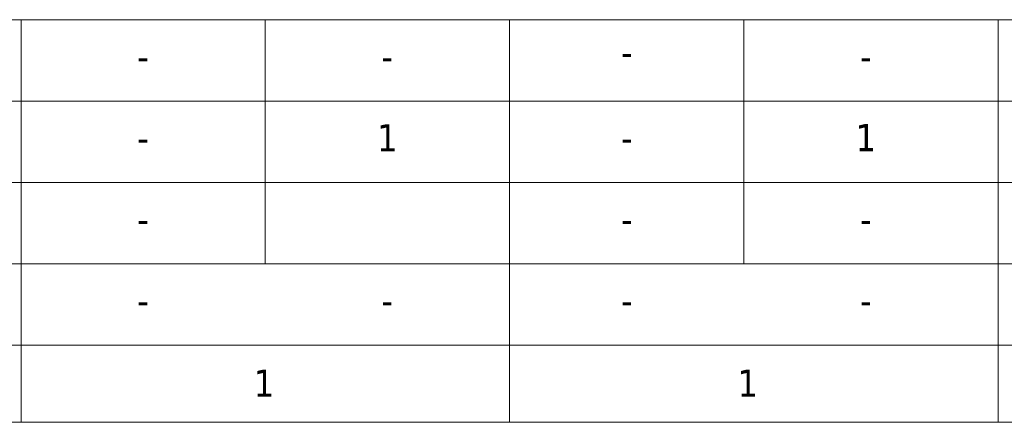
# Model space of a CAD drawing. Header units: millimetres. Extents: x 23192 to 149900, y -396339 to -79279.
# Tile 31 of 136: x 68745 to 69471, y -215447 to -215150. Entities that reach past the tile are written whole.
import ezdxf

# ---------------------------------------------------------------- set-up
doc = ezdxf.new("R2010")
doc.units = ezdxf.units.MM
doc.layers.add('0_LEGENDA', color=7, linetype='Continuous', lineweight=13)
doc.styles.add('ARIAL', font='tahoma.ttf')

msp = doc.modelspace()

# ---------------------------------------------------------------- linework, layer by layer
at = {"layer": '0_LEGENDA', "linetype": 'ByBlock', "ltscale": 5}
for p, q in [((67258.981, -215150.05), (70545.716, -215150.035)), ((68745.94, -215446.894), (68745.94, -215150.05)), ((68745.94, -215446.894), (68745.94, -215150.05)), ((68925.94, -215150.05), (68925.94, -215330.05)), ((69105.94, -215446.882), (69105.94, -215150.038)), ((69105.94, -215446.894), (69105.94, -215150.05)), ((69106.044, -215446.918), (69106.044, -215150.074)), ((69278.585, -215149.998), (69278.585, -215329.998)), ((69466.044, -215446.842), (69466.044, -215149.998)), ((67258.981, -215210.05), (70545.719, -215210.035)), ((67258.981, -215270.05), (70545.721, -215270.035)), ((67258.981, -215330.05), (70545.724, -215330.035)), ((67258.981, -215330.05), (70545.724, -215330.035)), ((67258.981, -215390.05), (70545.726, -215390.035)), ((67258.981, -215390.05), (70545.726, -215390.035)), ((67259.052, -215446.894), (70545.729, -215446.878)), ((67259.052, -215446.894), (70545.729, -215446.878)), ((67259.115, -215446.894), (70545.729, -215446.878)), ((67259.115, -215446.894), (70545.729, -215446.878))]:
    msp.add_line(p, q, dxfattribs=at)

# ---------------------------------------------------------------- texts
at = {"layer": '0_LEGENDA', "linetype": 'ByBlock', "ltscale": 5, "char_height": 20, "attachment_point": 1, "style": 'ARIAL'}
for s, insert, width in [('\\pxqc;-', (68745.88, -215167.071), 180), ('\\pxqc;-', (68925.88, -215167.071), 180), ('\\pxqc;-', (68918.739, -215163.903), 547.24534), ('\\pxqc;-', (69278.525, -215167.019), 180), ('\\pxqc;1', (68925.88, -215227.071), 180), ('\\pxqc;1', (69278.525, -215227.019), 180), ('\\pxqc;-', (68745.88, -215227.071), 180), ('\\pxqc;-', (68918.739, -215227.059), 547.24534), ('\\pxqc;-', (68745.88, -215287.071), 180), ('\\pxqc;-', (68918.739, -215287.059), 547.24534), ('\\pxqc;-', (69278.525, -215287.019), 180), ('\\pxqc;-', (68745.88, -215347.071), 180), ('\\pxqc;-', (68925.88, -215347.071), 180), ('\\pxqc;-', (68918.739, -215347.059), 547.24534), ('\\pxqc;-', (69278.525, -215347.019), 180), ('\\pxqc;1', (68747.816, -215408.083), 354.4574), ('\\pxqc;1', (68920.674, -215408.071), 721.70274)]:
    msp.add_mtext(s, dxfattribs=dict(at, insert=insert, width=width))

doc.saveas('drawing.dxf')
